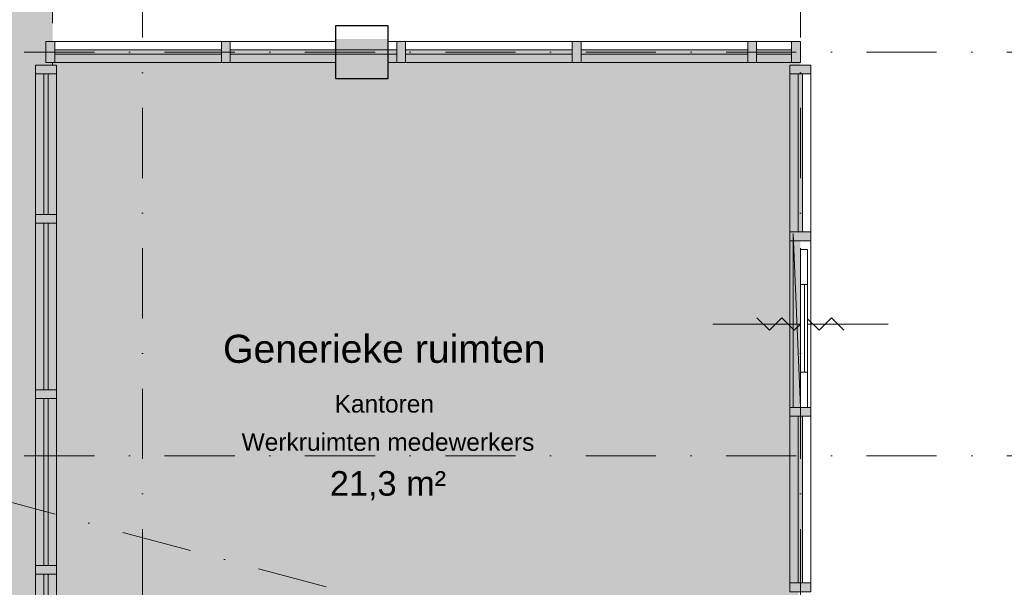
# Model space of a CAD drawing. Header units: millimetres. Extents: x 1557 to 319405, y -11609 to 73584.
# Tile 47 of 103: x 217437 to 223049, y 24037 to 27271. Entities that reach past the tile are written whole.
import ezdxf

# ---------------------------------------------------------------- set-up
doc = ezdxf.new("R2010")
doc.units = ezdxf.units.MM
doc.linetypes.add('Hidden_2_', pattern=[400, 200, -200])
doc.linetypes.add('RR_Level', pattern=[800, 400, -200, 0, -200])
for name, color, linetype, lineweight in [('A-AREA-____-IDEN', 2, 'Continuous', 13), ('A-AREA-____-OTLN', 32, 'Hidden_2_', 13), ('A-AREA-____-PATT', 32, 'Continuous', 9), ('A-DETL-GENF-OTLN', 92, 'Continuous', 13), ('A-DOOR-____-OTLN', 31, 'Continuous', 18), ('A-FLOR-HRAL-MCUT', 11, 'Continuous', 13), ('A-FLOR-HRAL-OTLN', 11, 'Continuous', 13), ('A-GLAZ-CURT-MCUT', 52, 'Continuous', 13), ('A-GLAZ-CURT-OTLN', 52, 'Continuous', 13), ('A-GLAZ-CWMG-MCUT', 51, 'Continuous', 13), ('A-GLAZ-CWMG-OTLN', 51, 'Continuous', 13), ('S-COLS-____-MCUT', 52, 'Continuous', 25), ('S-COLS-____-OTLN', 52, 'Continuous', 18), ('S-GRID-____-OTLN', 1, 'Continuous', 9)]:
    doc.layers.add(name, color=color, linetype=linetype, lineweight=lineweight)
doc.styles.add('Arial_1', font='arial.ttf', dxfattribs={"height": 100})
doc.styles.add('Arial_B', font='txt', dxfattribs={"height": 160})
doc.styles.add('Arial_B_1', font='txt', dxfattribs={"height": 100})
doc.styles.add('Arial_I', font='txt', dxfattribs={"height": 140})

# ---------------------------------------------------------------- blocks, each defined once
blk = doc.blocks.new('Railing - B0050 X D0010-6066875-plot_V0 Copy 1')
at = {"layer": 'A-FLOR-HRAL-MCUT'}
for p, q in [((-20, 7.5), (-25, 7.5)), ((-25, 7.5), (-25, -7.5)), ((-25, -7.5), (-20, -7.5))]:
    blk.add_line(p, q, dxfattribs=at)
blk = doc.blocks.new('Railing - B0050 X D0010-5507691-plot_V0 Copy 1')
at = {"layer": 'A-FLOR-HRAL-MCUT'}
for p, q in [((-20, 7.5), (-25, 7.5)), ((-25, 7.5), (-25, -7.5)), ((-25, -7.5), (-20, -7.5))]:
    blk.add_line(p, q, dxfattribs=at)
blk = doc.blocks.new('Railing - B0050 X D0010-V1-plot_V0 Copy 1')
at = {"layer": 'A-FLOR-HRAL-MCUT'}
for p, q in [((-20, 7.5), (-25, 7.5)), ((-25, 7.5), (-25, -7.5)), ((-25, -7.5), (-20, -7.5))]:
    blk.add_line(p, q, dxfattribs=at)
blk = doc.blocks.new('Railing - Railing-6067291-plot_V0 Copy 1')
at = {"layer": 'A-FLOR-HRAL-OTLN'}
for p, q in [((50086.1, 27612.2), (51412, 27612.2)), ((50086.1, 27176.8), (50086.1, 27612.2)), ((51435.4, 27562.2), (51412, 27612.2)), ((51435.4, 27562.2), (51412, 27612.2)), ((50136.1, 27562.2), (51435.4, 27562.2)), ((50136.1, 27176.8), (50136.1, 27562.2)), ((50196.1, 27502.2), (51463.3, 27502.2)), ((50196.1, 27176.8), (50196.1, 27502.2)), ((51486.6, 27452.2), (51463.3, 27502.2)), ((51486.6, 27452.2), (51463.3, 27502.2)), ((51486.6, 27452.2), (51463.3, 27502.2)), ((50246.1, 27452.2), (51486.6, 27452.2)), ((50246.1, 27176.8), (50246.1, 27452.2)), ((50086.1, 25626.8), (50086.1, 27176.8)), ((50136.1, 25626.8), (50136.1, 27176.8)), ((50196.1, 25626.8), (50196.1, 27176.8)), ((50246.1, 25626.8), (50246.1, 27176.8)), ((50136.1, 25626.8), (50086.1, 25626.8)), ((50246.1, 25626.8), (50196.1, 25626.8))]:
    blk.add_line(p, q, dxfattribs=at)
for name, p, rotation in [('Railing - B0050 X D0010-6066875-plot_V0 Copy 1', (50316.1, 27472.2), 89.9999999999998), ('Railing - B0050 X D0010-6066875-plot_V0 Copy 1', (50416.1, 27472.2), 89.9999999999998), ('Railing - B0050 X D0010-6066875-plot_V0 Copy 1', (50516.1, 27472.2), 89.9999999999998), ('Railing - B0050 X D0010-V1-plot_V0 Copy 1', (50616.1, 27472.2), 89.9999999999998), ('Railing - B0050 X D0010-V1-plot_V0 Copy 1', (50716.1, 27472.2), 89.9999999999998), ('Railing - B0050 X D0010-5507691-plot_V0 Copy 1', (50226.1, 27362.2), 180), ('Railing - B0050 X D0010-5507691-plot_V0 Copy 1', (50226.1, 27262.2), 180), ('Railing - B0050 X D0010-6066875-plot_V0 Copy 1', (50226.1, 27162.2), 180), ('Railing - B0050 X D0010-6066875-plot_V0 Copy 1', (50226.1, 27062.2), 180), ('Railing - B0050 X D0010-6066875-plot_V0 Copy 1', (50226.1, 26962.2), 180), ('Railing - B0050 X D0010-6066875-plot_V0 Copy 1', (50226.1, 26862.2), 180), ('Railing - B0050 X D0010-6066875-plot_V0 Copy 1', (50226.1, 26762.2), 180), ('Railing - B0050 X D0010-6066875-plot_V0 Copy 1', (50226.1, 26662.2), 180), ('Railing - B0050 X D0010-6066875-plot_V0 Copy 1', (50226.1, 26562.2), 180), ('Railing - B0050 X D0010-6066875-plot_V0 Copy 1', (50226.1, 26462.2), 180), ('Railing - B0050 X D0010-6066875-plot_V0 Copy 1', (50226.1, 26362.2), 180)]:
    blk.add_blockref(name, p, dxfattribs=dict(rotation=rotation))
blk = doc.blocks.new('Railing - B0050 X D0010-V2-plot_V0 Copy 1')
at = {"layer": 'A-FLOR-HRAL-MCUT'}
for p, q in [((25, 7.5), (-25, 7.5)), ((-25, 7.5), (-25, -7.5)), ((25, -7.5), (25, 7.5)), ((-25, -7.5), (25, -7.5))]:
    blk.add_line(p, q, dxfattribs=at)
blk = doc.blocks.new('Railing - B0050 X D0010-V3-plot_V0 Copy 1')
at = {"layer": 'A-FLOR-HRAL-MCUT'}
for p, q in [((25, 7.5), (-25, 7.5)), ((-25, 7.5), (-25, -7.5)), ((25, -7.5), (25, 7.5)), ((-25, -7.5), (25, -7.5))]:
    blk.add_line(p, q, dxfattribs=at)
blk = doc.blocks.new('Railing - B0050 X D0010-V4-plot_V0 Copy 1')
at = {"layer": 'A-FLOR-HRAL-MCUT'}
for p, q in [((25, 7.5), (-25, 7.5)), ((-25, 7.5), (-25, -7.5)), ((25, -7.5), (25, 7.5)), ((-25, -7.5), (25, -7.5))]:
    blk.add_line(p, q, dxfattribs=at)
blk = doc.blocks.new('Railing - Railing-6067292-plot_V0 Copy 1')
at = {"layer": 'A-FLOR-HRAL-OTLN'}
for p, q in [((47476.9, 30221.4), (47529.4, 30221.4)), ((47476.9, 30221.4), (50195.3, 30221.4)), ((47476.9, 27486.8), (47476.9, 30221.4)), ((47544.4, 30221.4), (47629.4, 30221.4)), ((47644.4, 30221.4), (47729.4, 30221.4)), ((47744.4, 30221.4), (47829.4, 30221.4)), ((47844.4, 30221.4), (47929.4, 30221.4)), ((47944.4, 30221.4), (48029.4, 30221.4)), ((48044.4, 30221.4), (48129.4, 30221.4)), ((48144.4, 30221.4), (48229.4, 30221.4)), ((48244.4, 30221.4), (48329.4, 30221.4)), ((48344.4, 30221.4), (48429.4, 30221.4)), ((48444.4, 30221.4), (48529.4, 30221.4)), ((48544.4, 30221.4), (48629.4, 30221.4)), ((48644.4, 30221.4), (48729.4, 30221.4)), ((48744.4, 30221.4), (48829.4, 30221.4)), ((48844.4, 30221.4), (48929.4, 30221.4)), ((48944.4, 30221.4), (49029.4, 30221.4)), ((49044.4, 30221.4), (49129.4, 30221.4)), ((49144.4, 30221.4), (49229.4, 30221.4)), ((49244.4, 30221.4), (49329.4, 30221.4)), ((49344.4, 30221.4), (49429.4, 30221.4)), ((49444.4, 30221.4), (49529.4, 30221.4)), ((49544.4, 30221.4), (49629.4, 30221.4)), ((49644.4, 30221.4), (49729.4, 30221.4)), ((49744.4, 30221.4), (49829.4, 30221.4)), ((49844.4, 30221.4), (49929.4, 30221.4)), ((49944.4, 30221.4), (50029.4, 30221.4)), ((50044.4, 30221.4), (50129.4, 30221.4)), ((50144.4, 30221.4), (50195.3, 30221.4)), ((47526.9, 30171.4), (50211.5, 30171.4)), ((47526.9, 27486.8), (47526.9, 30171.4)), ((50211.5, 30171.4), (50218.7, 30171.4)), ((47586.9, 30111.4), (50211.5, 30111.4)), ((47586.9, 27486.8), (47586.9, 30111.4)), ((50211.5, 30111.4), (50246.6, 30111.4)), ((50270, 30061.4), (50246.6, 30111.4)), ((50270, 30061.4), (50246.6, 30111.4)), ((47636.9, 30061.4), (50211.5, 30061.4)), ((47636.9, 27486.8), (47636.9, 30061.4)), ((50211.5, 30061.4), (50270, 30061.4)), ((47476.9, 27176.8), (47476.9, 27486.8)), ((47526.9, 27176.8), (47526.9, 27486.8)), ((47586.9, 27176.8), (47586.9, 27486.8)), ((47636.9, 27176.8), (47636.9, 27486.8)), ((47476.9, 25626.8), (47476.9, 27176.8)), ((47526.9, 25626.8), (47526.9, 27176.8)), ((47586.9, 25626.8), (47586.9, 27176.8)), ((47636.9, 25626.8), (47636.9, 27176.8)), ((47526.9, 25626.8), (47476.9, 25626.8)), ((47636.9, 25626.8), (47586.9, 25626.8))]:
    blk.add_line(p, q, dxfattribs=at)
at = {"extrusion": (0, 0, -1), "zscale": -1}
for name, p, rotation in [('Railing - B0050 X D0010-V2-plot_V0 Copy 1', (-47536.9, 30201.4), 270), ('Railing - B0050 X D0010-V2-plot_V0 Copy 1', (-47636.9, 30201.4), 270), ('Railing - B0050 X D0010-V2-plot_V0 Copy 1', (-47736.9, 30201.4), 270), ('Railing - B0050 X D0010-V2-plot_V0 Copy 1', (-47836.9, 30201.4), 270), ('Railing - B0050 X D0010-V2-plot_V0 Copy 1', (-47936.9, 30201.4), 270), ('Railing - B0050 X D0010-V2-plot_V0 Copy 1', (-48036.9, 30201.4), 270), ('Railing - B0050 X D0010-V2-plot_V0 Copy 1', (-48136.9, 30201.4), 270), ('Railing - B0050 X D0010-V2-plot_V0 Copy 1', (-48236.9, 30201.4), 270), ('Railing - B0050 X D0010-V2-plot_V0 Copy 1', (-48336.9, 30201.4), 270), ('Railing - B0050 X D0010-V2-plot_V0 Copy 1', (-48436.9, 30201.4), 270), ('Railing - B0050 X D0010-V2-plot_V0 Copy 1', (-48536.9, 30201.4), 270), ('Railing - B0050 X D0010-V2-plot_V0 Copy 1', (-48636.9, 30201.4), 270), ('Railing - B0050 X D0010-V2-plot_V0 Copy 1', (-48736.9, 30201.4), 270), ('Railing - B0050 X D0010-V2-plot_V0 Copy 1', (-48836.9, 30201.4), 270), ('Railing - B0050 X D0010-V2-plot_V0 Copy 1', (-48936.9, 30201.4), 270), ('Railing - B0050 X D0010-V2-plot_V0 Copy 1', (-49036.9, 30201.4), 270), ('Railing - B0050 X D0010-V2-plot_V0 Copy 1', (-49136.9, 30201.4), 270), ('Railing - B0050 X D0010-V2-plot_V0 Copy 1', (-49236.9, 30201.4), 270), ('Railing - B0050 X D0010-V2-plot_V0 Copy 1', (-49336.9, 30201.4), 270), ('Railing - B0050 X D0010-V2-plot_V0 Copy 1', (-49436.9, 30201.4), 270), ('Railing - B0050 X D0010-V2-plot_V0 Copy 1', (-49536.9, 30201.4), 270), ('Railing - B0050 X D0010-V2-plot_V0 Copy 1', (-49636.9, 30201.4), 270), ('Railing - B0050 X D0010-V2-plot_V0 Copy 1', (-49736.9, 30201.4), 270), ('Railing - B0050 X D0010-V2-plot_V0 Copy 1', (-49836.9, 30201.4), 270), ('Railing - B0050 X D0010-V2-plot_V0 Copy 1', (-49936.9, 30201.4), 270), ('Railing - B0050 X D0010-V2-plot_V0 Copy 1', (-50036.9, 30201.4), 270), ('Railing - B0050 X D0010-V2-plot_V0 Copy 1', (-50136.9, 30201.4), 270), ('Railing - B0050 X D0010-V3-plot_V0 Copy 1', (-50236.9, 30201.4), 270.0000000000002), ('Railing - B0050 X D0010-V3-plot_V0 Copy 1', (-50336.9, 30201.4), 270.0000000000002), ('Railing - B0050 X D0010-V3-plot_V0 Copy 1', (-50436.9, 30201.4), 270.0000000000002), ('Railing - B0050 X D0010-V4-plot_V0 Copy 1', (-50536.9, 30201.4), 270.0000000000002), ('Railing - B0050 X D0010-V4-plot_V0 Copy 1', (-50636.9, 30201.4), 270.0000000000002), ('Railing - B0050 X D0010-V4-plot_V0 Copy 1', (-50736.9, 30201.4), 270.0000000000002), ('Railing - B0050 X D0010-5507691-plot_V0 Copy 1', (-47496.9, 30141.4), 180), ('Railing - B0050 X D0010-5507691-plot_V0 Copy 1', (-47496.9, 30041.4), 180), ('Railing - B0050 X D0010-5507691-plot_V0 Copy 1', (-47496.9, 29941.4), 180), ('Railing - B0050 X D0010-5507691-plot_V0 Copy 1', (-47496.9, 29841.4), 180), ('Railing - B0050 X D0010-5507691-plot_V0 Copy 1', (-47496.9, 29741.4), 180), ('Railing - B0050 X D0010-5507691-plot_V0 Copy 1', (-47496.9, 29641.4), 180), ('Railing - B0050 X D0010-5507691-plot_V0 Copy 1', (-47496.9, 29541.4), 180), ('Railing - B0050 X D0010-5507691-plot_V0 Copy 1', (-47496.9, 29441.4), 180), ('Railing - B0050 X D0010-5507691-plot_V0 Copy 1', (-47496.9, 29341.4), 180), ('Railing - B0050 X D0010-5507691-plot_V0 Copy 1', (-47496.9, 29241.4), 180), ('Railing - B0050 X D0010-5507691-plot_V0 Copy 1', (-47496.9, 29141.4), 180), ('Railing - B0050 X D0010-5507691-plot_V0 Copy 1', (-47496.9, 29041.4), 180), ('Railing - B0050 X D0010-5507691-plot_V0 Copy 1', (-47496.9, 28941.4), 180), ('Railing - B0050 X D0010-5507691-plot_V0 Copy 1', (-47496.9, 28841.4), 180), ('Railing - B0050 X D0010-5507691-plot_V0 Copy 1', (-47496.9, 28741.4), 180), ('Railing - B0050 X D0010-5507691-plot_V0 Copy 1', (-47496.9, 28641.4), 180), ('Railing - B0050 X D0010-5507691-plot_V0 Copy 1', (-47496.9, 28541.4), 180), ('Railing - B0050 X D0010-5507691-plot_V0 Copy 1', (-47496.9, 28441.4), 180), ('Railing - B0050 X D0010-5507691-plot_V0 Copy 1', (-47496.9, 28341.4), 180), ('Railing - B0050 X D0010-5507691-plot_V0 Copy 1', (-47496.9, 28241.4), 180), ('Railing - B0050 X D0010-5507691-plot_V0 Copy 1', (-47496.9, 28141.4), 180), ('Railing - B0050 X D0010-5507691-plot_V0 Copy 1', (-47496.9, 28041.4), 180), ('Railing - B0050 X D0010-5507691-plot_V0 Copy 1', (-47496.9, 27941.4), 180), ('Railing - B0050 X D0010-5507691-plot_V0 Copy 1', (-47496.9, 27841.4), 180), ('Railing - B0050 X D0010-5507691-plot_V0 Copy 1', (-47496.9, 27741.4), 180), ('Railing - B0050 X D0010-5507691-plot_V0 Copy 1', (-47496.9, 27641.4), 180), ('Railing - B0050 X D0010-5507691-plot_V0 Copy 1', (-47496.9, 27541.4), 180), ('Railing - B0050 X D0010-5507691-plot_V0 Copy 1', (-47496.9, 27441.4), 180), ('Railing - B0050 X D0010-5507691-plot_V0 Copy 1', (-47496.9, 27341.4), 180), ('Railing - B0050 X D0010-5507691-plot_V0 Copy 1', (-47496.9, 27241.4), 180), ('Railing - B0050 X D0010-6066875-plot_V0 Copy 1', (-47496.9, 27141.4), 180), ('Railing - B0050 X D0010-6066875-plot_V0 Copy 1', (-47496.9, 27041.4), 180), ('Railing - B0050 X D0010-6066875-plot_V0 Copy 1', (-47496.9, 26941.4), 180), ('Railing - B0050 X D0010-6066875-plot_V0 Copy 1', (-47496.9, 26841.4), 180), ('Railing - B0050 X D0010-6066875-plot_V0 Copy 1', (-47496.9, 26741.4), 180), ('Railing - B0050 X D0010-6066875-plot_V0 Copy 1', (-47496.9, 26641.4), 180), ('Railing - B0050 X D0010-6066875-plot_V0 Copy 1', (-47496.9, 26541.4), 180), ('Railing - B0050 X D0010-6066875-plot_V0 Copy 1', (-47496.9, 26441.4), 180), ('Railing - B0050 X D0010-6066875-plot_V0 Copy 1', (-47496.9, 26341.4), 180)]:
    blk.add_blockref(name, p, dxfattribs=dict(at, rotation=rotation))
blk = doc.blocks.new('NLRS_28_SC_LIB_kolom recht_generiek_ISR - kolom beton_ONTWERP-6193513-plot_V0 Copy 1')
at = {"layer": 'S-COLS-____-OTLN', "lineweight": 13}
blk.add_hatch(color=256, dxfattribs=at).paths.add_polyline_path([(150, -150), (150, 75), (-150, 75), (-150, -150), (75, -150)])
at = {"layer": 'S-COLS-____-MCUT'}
for p, q in [((150, 150), (-150, 150)), ((-150, 150), (-150, -150)), ((150, -150), (150, 150)), ((-150, -150), (150, -150))]:
    blk.add_line(p, q, dxfattribs=at)
blk = doc.blocks.new('NLRS_21_CWP_UN_system_panel_GEN - oz_glas-6166811-plot_V0 Copy 1')
at = {"layer": 'A-GLAZ-CURT-OTLN'}
blk.add_hatch(color=127, dxfattribs=at).paths.add_polyline_path([(450, 0), (450, 12.5), (-450, 12.5), (-450, -12.5), (450, -12.5)])
at = {"layer": 'A-GLAZ-CURT-MCUT'}
for p, q in [((450, 12.5), (-450, 12.5)), ((-450, 12.5), (-450, -12.5)), ((450, -12.5), (450, 12.5)), ((-450, -12.5), (450, -12.5))]:
    blk.add_line(p, q, dxfattribs=at)
blk = doc.blocks.new('NLRS_21_CWM_UN_rechthoek_GEN - 67x114-V137-plot_V0 Copy 1')
at = {"layer": 'A-GLAZ-CWMG-OTLN'}
for p, q in [((54731.5, 26061.8), (54731.5, 26961.8)), ((54851.5, 26061.8), (54851.5, 26961.8))]:
    blk.add_line(p, q, dxfattribs=at)
blk = doc.blocks.new('NLRS_21_CWM_UN_rechthoek_GEN - 67x114-6166732-plot_V0 Copy 1')
at = {"layer": 'A-GLAZ-CWMG-OTLN'}
blk.add_hatch(color=127, dxfattribs=at).paths.add_polyline_path([(-50, 60), (-50, -60), (0, -60), (0, 60)])
at = {"layer": 'A-GLAZ-CWMG-MCUT'}
for p, q in [((0, 60), (-50, 60)), ((-50, 60), (-50, -60)), ((0, -60), (0, 60)), ((-50, -60), (0, -60))]:
    blk.add_line(p, q, dxfattribs=at)
blk = doc.blocks.new('NLRS_21_CWP_UN_deur_GEN - 900x2315-6441989-plot_V0 Copy 1')
at = {"layer": 'A-DETL-GENF-OTLN'}
for p, q in [((0, 350), (0, 0)), ((35.4, 247.5), (-35.4, 176.8)), ((35.4, 106.1), (-35.4, 176.8)), ((35.4, 106.1), (-35.4, 35.4)), ((0, 0), (-35.4, 35.4)), ((30.7, -40), (-35.4, -106.1)), ((0, -40), (0, -350)), ((35.4, -176.8), (-35.4, -106.1)), ((35.4, -176.8), (-35.4, -247.5))]:
    blk.add_line(p, q, dxfattribs=at)
at = {"layer": 'A-DOOR-____-OTLN'}
for q in [(-475, 0), (-474.1, 40.8)]:
    blk.add_line((515.8, 40.8), q, dxfattribs=at)
blk.add_arc((475, 0), 950, 177.538, 180, dxfattribs=at)
at = {"layer": 'A-GLAZ-CURT-OTLN'}
for p, q in [((0, 500), (0, 0)), ((0, -40), (0, -500))]:
    blk.add_line(p, q, dxfattribs=at)
blk = doc.blocks.new('NLRS_21_CWP_UN_system_panel_GEN - oz_glas-6166722-plot_V0 Copy 1')
at = {"layer": 'A-GLAZ-CURT-OTLN'}
blk.add_hatch(color=127, dxfattribs=at).paths.add_polyline_path([(-450, -12.5), (475, -12.5), (475, 12.5), (-475, 12.5), (-475, -12.5)])
at = {"layer": 'A-GLAZ-CURT-MCUT'}
for p, q in [((475, 12.5), (-475, 12.5)), ((-475, 12.5), (-475, -12.5)), ((475, -12.5), (475, 12.5)), ((-475, -12.5), (475, -12.5))]:
    blk.add_line(p, q, dxfattribs=at)
blk = doc.blocks.new('NLRS_21_CWM_UN_rechthoek_GEN - 67x114-V12-plot_V0 Copy 1')
at = {"layer": 'A-GLAZ-CWMG-OTLN'}
for p, q in [((43866.5, 2571.8), (42916.5, 2571.8)), ((43866.5, 2451.8), (42916.5, 2451.8))]:
    blk.add_line(p, q, dxfattribs=at)
blk = doc.blocks.new('NLRS_21_CWM_UN_rechthoek_GEN - 67x114-V10-plot_V0 Copy 1')
at = {"layer": 'A-GLAZ-CWMG-OTLN'}
blk.add_hatch(color=127, dxfattribs=at).paths.add_polyline_path([(25, 60), (25, -60), (-25, -60), (-25, 60), (0, 60)])
at = {"layer": 'A-GLAZ-CWMG-MCUT'}
for p, q in [((-25, 60), (25, 60)), ((-25, -60), (-25, 60)), ((25, 60), (25, -60)), ((25, -60), (-25, -60))]:
    blk.add_line(p, q, dxfattribs=at)
blk = doc.blocks.new('NLRS_21_CWM_UN_rechthoek_GEN - 67x114-V138-plot_V0 Copy 1')
at = {"layer": 'A-GLAZ-CWMG-OTLN'}
blk.add_hatch(color=127, dxfattribs=at).paths.add_polyline_path([(25, 50), (25, -60), (-25, -60), (-25, 60), (25, 60)])
at = {"layer": 'A-GLAZ-CWMG-MCUT'}
for p, q in [((-25, 60), (25, 60)), ((-25, 0), (-25, 60)), ((25, 60), (25, -60)), ((-25, -60), (-25, -40)), ((25, -60), (-25, -60))]:
    blk.add_line(p, q, dxfattribs=at)
blk = doc.blocks.new('NLRS_21_CWM_UN_rechthoek_GEN - 67x114-6166731-plot_V0 Copy 1')
at = {"layer": 'A-GLAZ-CWMG-OTLN'}
blk.add_hatch(color=127, dxfattribs=at).paths.add_polyline_path([(0, 60), (0, -60), (-50, -60), (-50, 60)])
at = {"layer": 'A-GLAZ-CWMG-MCUT'}
for p, q in [((-50, 60), (0, 60)), ((-50, -60), (-50, 60)), ((0, 60), (0, -60)), ((0, -60), (-50, -60))]:
    blk.add_line(p, q, dxfattribs=at)
blk = doc.blocks.new('NLRS_21_CWP_UN_system_panel_GEN - oz_glas-6314954-plot_V0 Copy 1')
at = {"layer": 'A-GLAZ-CURT-OTLN'}
blk.add_hatch(color=127, dxfattribs=at).paths.add_polyline_path([(-400, 12.5), (-400, -12.5), (400, -12.5), (400, 12.5), (-315, 12.5)])
at = {"layer": 'A-GLAZ-CURT-MCUT'}
for p, q in [((400, 12.5), (-400, 12.5)), ((-400, 12.5), (-400, -12.5)), ((400, -12.5), (400, 12.5)), ((-400, -12.5), (400, -12.5))]:
    blk.add_line(p, q, dxfattribs=at)
blk = doc.blocks.new('NLRS_21_CWM_UN_rechthoek_GEN - 67x114-5968266-plot_V0 Copy 1')
at = {"layer": 'A-GLAZ-CWMG-OTLN'}
for p, q in [((41866.5, 2571.8), (40916.5, 2571.8)), ((41866.5, 2451.8), (40916.5, 2451.8))]:
    blk.add_line(p, q, dxfattribs=at)
blk = doc.blocks.new('NLRS_21_CWM_UN_rechthoek_GEN - 67x114-6314953-plot_V0 Copy 1')
at = {"layer": 'A-GLAZ-CWMG-OTLN'}
for p, q in [((50431.5, 26961.8), (50431.5, 26161.8)), ((50551.5, 26961.8), (50551.5, 26161.8))]:
    blk.add_line(p, q, dxfattribs=at)
blk = doc.blocks.new('NLRS_21_CWM_UN_rechthoek_GEN - 67x114-V123-plot_V0 Copy 1')
at = {"layer": 'A-GLAZ-CWMG-OTLN'}
for p, q in [((105057.9, 32500), (105057.9, 33450)), ((105177.9, 32500), (105177.9, 33450))]:
    blk.add_line(p, q, dxfattribs=at)
blk = doc.blocks.new('NLRS_21_CWP_UN_system_panel_GEN - oz_glas-6314990-plot_V0 Copy 1')
at = {"layer": 'A-GLAZ-CURT-OTLN'}
blk.add_hatch(color=127, dxfattribs=at).paths.add_polyline_path([(100, -12.5), (100, 12.5), (-100, 12.5), (-100, -12.5), (90, -12.5)])
at = {"layer": 'A-GLAZ-CURT-MCUT'}
for p, q in [((100, 12.5), (-100, 12.5)), ((-100, 12.5), (-100, -12.5)), ((100, -12.5), (100, 12.5)), ((-100, -12.5), (100, -12.5))]:
    blk.add_line(p, q, dxfattribs=at)
blk = doc.blocks.new('NLRS_21_CWM_UN_rechthoek_GEN - 67x114-V139-plot_V0 Copy 1')
at = {"layer": 'A-GLAZ-CWMG-OTLN'}
for p, q in [((52141.5, 27146.8), (51541.5, 27146.8)), ((52491.5, 27146.8), (52441.5, 27146.8)), ((52141.5, 27026.8), (51541.5, 27026.8)), ((52491.5, 27026.8), (52441.5, 27026.8))]:
    blk.add_line(p, q, dxfattribs=at)
blk = doc.blocks.new('NLRS_21_CWM_UN_rechthoek_GEN - 67x114-6314989-plot_V0 Copy 1')
at = {"layer": 'A-GLAZ-CWMG-OTLN'}
for p, q in [((54741.5, 27146.8), (54541.5, 27146.8)), ((54741.5, 27026.8), (54541.5, 27026.8))]:
    blk.add_line(p, q, dxfattribs=at)
blk = doc.blocks.new('NLRS_21_DO_UN_curtain_panel_deur_aanzicht_SH_GEN - deur_aanzicht-6231302-plot_V0 Copy 1')
at = {"layer": 'A-DOOR-____-OTLN', "lineweight": 9}
for p, q in [((54791.5, 25061.8), (54791.5, 25961.8)), ((54791.5, 25961.8), (54831.5, 25961.8)), ((54831.5, 25961.8), (54831.5, 25061.8)), ((54791.5, 25061.8), (54831.5, 25061.8))]:
    blk.add_line(p, q, dxfattribs=at)
at = {"layer": 'A-DOOR-____-OTLN'}
for p, q in [((54791.5, 25761.8), (54831.5, 25761.8)), ((54814.5, 25761.8), (54814.5, 25261.8)), ((54791.5, 25261.8), (54831.5, 25261.8))]:
    blk.add_line(p, q, dxfattribs=at)

msp = doc.modelspace()

# ---------------------------------------------------------------- hatches: boundary and pattern name
at = {"layer": 'A-AREA-____-PATT', "transparency": 33554509}
h = msp.add_hatch(color=10, dxfattribs=at)
h.paths.add_polyline_path([(234777.5119, 16386.7966), (235811.5119, 16386.7966), (235811.5119, 16446.7966), (235861.5119, 16446.7966), (235861.5119, 16399.2966), (236761.5119, 16399.2966), (236761.5119, 16446.7966), (236811.5119, 16446.7966), (236811.5119, 17286.7966), (236736.5119, 17286.7966), (236736.5119, 17586.7966), (237036.5119, 17586.7966), (237036.5135, 17286.7966), (237086.5119, 17286.7966), (237086.5119, 17299.2966), (237511.5135, 17299.2966), (237511.5135, 17346.7966), (237561.5135, 17346.7966), (237561.5135, 17299.2966), (238377.5135, 17299.2966), (238377.5135, 17346.7966), (238427.5135, 17346.7966), (238427.5135, 17286.7966), (239461.5135, 17286.7966), (239461.5135, 17346.7966), (239561.5135, 17346.7966), (239561.5135, 17299.2966), (240511.5135, 17299.2966), (240511.5135, 17346.7966), (240561.5135, 17346.7966), (240561.5135, 17361.7966), (240711.5135, 17361.7966), (240711.5135, 17346.7966), (240761.5135, 17346.7966), (240761.5135, 17299.2966), (241184.1685, 17299.2966), (241184.1685, 17346.7966), (241234.1685, 17346.7966), (241234.1685, 17299.2966), (242184.1685, 17299.2966), (242184.1685, 17346.7966), (242234.1685, 17346.7966), (242234.1685, 17299.2966), (243184.1685, 17299.2966), (243184.1685, 17346.7966), (243234.1685, 17346.7966), (243234.1685, 17299.2966), (244184.1685, 17299.2966), (244184.1685, 17346.7966), (244234.1685, 17346.7966), (244234.1685, 17586.7966), (244461.5119, 17586.7966), (244461.5119, 22036.7966), (244261.5119, 22036.7966), (244261.5119, 22111.7966), (243227.5119, 22111.7966), (243227.5119, 22036.7966), (240836.5135, 22036.7966), (240836.5135, 22111.7966), (239802.5135, 22111.7966), (239802.5135, 22036.7966), (237786.5135, 22036.7966), (237786.5135, 23275.9283), (235195.5135, 23275.9283), (235195.5135, 23350.9283), (234161.5135, 23350.9283), (234161.5135, 23275.9283), (233646.5135, 23275.9283), (233646.5135, 23350.9283), (232612.5135, 23350.9283), (232612.5135, 23275.9283), (231029.5135, 23275.9283), (231029.5135, 23350.9283), (229995.5135, 23350.9283), (229995.5135, 23275.9283), (229461.5119, 23275.9283), (229461.5119, 22111.7966), (229311.5119, 22111.7966), (229311.5119, 22051.7966), (229261.5119, 22051.7966), (229261.5119, 22099.2966), (228681.7119, 22099.2966), (228681.7119, 22051.7966), (228631.7119, 22051.7966), (228631.7119, 22099.2966), (227681.7119, 22099.2966), (227681.7119, 22051.7966), (227631.7119, 22051.7966), (227631.7119, 22099.2966), (226681.7119, 22099.2966), (226681.7119, 22051.7966), (226631.7119, 22051.7966), (226631.7119, 22099.2966), (225681.7119, 22099.2966), (225681.7119, 22051.7966), (225631.7119, 22051.7966), (225631.7119, 22099.2966), (224681.7119, 22099.2966), (224681.7119, 22051.7966), (224631.7119, 22051.7966), (224631.7119, 22111.7966), (224571.7119, 22111.9058), (224571.7119, 22116.7966), (221886.5119, 22116.7966), (221886.5119, 22051.7966), (221836.5119, 22051.7966), (221836.5119, 22099.2966), (220886.5119, 22099.2966), (220886.5119, 22051.7966), (220836.5119, 22051.7966), (220836.5119, 22099.2966), (219886.5119, 22099.2966), (219886.5119, 22051.7966), (219836.5119, 22051.7966), (219836.5119, 22099.2966), (218886.5119, 22099.2966), (218886.5119, 22051.7966), (218836.5119, 22051.7966), (218836.5119, 22099.2966), (217886.5119, 22099.2966), (217886.5119, 22051.7966), (217836.5119, 22051.7966), (217836.5119, 22099.2966), (217711.5119, 22099.2966), (217711.5119, 22051.7966), (217661.5119, 22051.7966), (217661.5119, 22111.7966), (217526.5119, 22111.7966), (217526.5119, 22161.7966), (217574.0119, 22161.7966), (217574.0119, 23111.7966), (217526.5119, 23111.7966), (217526.5119, 23161.7966), (217574.0119, 23161.7966), (217574.0119, 24111.7966), (217526.5119, 24111.7966), (217526.5119, 24161.7966), (217574.0119, 24161.7966), (217574.0119, 25111.7966), (217526.5119, 25111.7966), (217526.5119, 25161.7966), (217574.0119, 25161.7966), (217574.0119, 26111.7966), (217526.5119, 26111.7966), (217526.5119, 26161.7966), (217574.0119, 26161.7966), (217574.0119, 26961.7966), (217526.5119, 26961.7966), (217526.5119, 27011.7966), (217586.5119, 27011.7966), (217587.2455, 27146.7966), (217624.4119, 27146.7966), (217624.4119, 30186.7966), (214546.2095, 30186.7966), (214546.2095, 30145.0836), (214570.2236, 30055.4615), (214280.4459, 29977.8158), (214202.8002, 30267.5936), (214386.5119, 30316.819), (214384.5408, 33052.2785), (214236.5119, 33052.2075), (214236.5119, 32992.2785), (214186.5119, 32992.2785), (214186.5119, 33039.7785), (213836.5119, 33039.7785), (213836.5119, 32992.2785), (213786.5119, 32992.2785), (213786.5119, 33039.7785), (212836.5119, 33039.7785), (212836.5119, 32992.2785), (212786.5119, 32992.2785), (212786.5119, 33039.7785), (211836.5119, 33039.7785), (211836.5119, 32992.2785), (211786.5119, 32992.2785), (211786.5119, 33039.7785), (210836.5119, 33039.7785), (210836.5119, 32992.2785), (210786.5119, 32992.2785), (210786.5119, 33039.7785), (209836.5119, 33039.7785), (209836.5119, 32992.2785), (209786.5119, 32992.2785), (209786.5119, 33039.7785), (208836.5119, 33039.7785), (208836.5119, 32992.2785), (208786.5119, 32992.2785), (208786.5119, 32977.2785), (208289.5088, 32977.2785), (208289.5088, 33052.2785), (207255.5088, 33052.2785), (207255.5088, 32977.2785), (206491.0119, 32977.2785), (206491.0119, 33052.2785), (205457.0119, 33052.2785), (205457.0119, 32977.2785), (205136.5119, 32977.2785), (205136.5119, 32729.2785), (205061.5119, 32729.2785), (205061.5119, 31025.2785), (205136.5119, 31025.2785), (205136.5119, 30777.2785), (205593.2954, 30777.2785), (205593.2954, 30702.2785), (206627.2954, 30702.2785), (206627.2954, 30777.2785), (206961.5119, 30777.2785), (206961.5119, 27311.7966), (208786.5119, 27311.7966), (208786.5119, 22036.7966), (208483.5058, 22036.7966), (208483.5058, 22111.7966), (207449.5058, 22111.7966), (207449.5058, 22036.7966), (205067.4495, 22036.7966), (205067.4495, 21986.7966), (205019.9495, 21986.7966), (205019.9495, 21453.7966), (205067.4495, 21453.7966), (205067.4495, 21403.7966), (205019.9495, 21403.7966), (205019.9495, 20886.7966), (205067.4495, 20886.7966), (205067.4495, 20836.7966), (205007.4495, 20836.7966), (205007.4495, 18732.7966), (205067.4495, 18732.7966), (205067.4495, 18682.7966), (205019.9495, 18682.7966), (205019.9495, 18453.7966), (205067.4495, 18453.7966), (205067.4495, 18403.7966), (205019.9495, 18403.7966), (205019.9495, 17453.7966), (205067.4495, 17453.7966), (205067.4495, 17403.7966), (205082.4495, 17403.7966), (205082.4495, 17346.7966), (205132.4495, 17346.7966), (205132.4495, 17299.2966), (205686.5119, 17299.2966), (205686.5119, 17346.7966), (205736.5119, 17346.7966), (205736.5119, 17299.2966), (206686.5119, 17299.2966), (206686.5119, 17346.7966), (206736.5119, 17346.7966), (206736.5119, 17586.7966), (207036.5119, 17586.7966), (207036.5119, 17346.7966), (207086.5119, 17346.7966), (207086.5119, 17286.7966), (209061.5119, 17286.7966), (209061.5119, 17346.7966), (209111.5119, 17346.7966), (209111.5119, 17299.2966), (210061.5135, 17299.2966), (210061.5135, 17286.7966), (210111.5119, 17286.7966), (210111.5119, 17299.2966), (210561.5135, 17299.2966), (210561.5135, 18363.4939), (210636.5135, 18363.4939), (210636.5135, 19565.1556), (221961.5119, 19565.1556), (221961.5119, 18886.7966), (224461.5119, 18886.7966), (224461.5119, 18871.7966), (224511.5119, 18871.7966), (224511.5119, 18824.2966), (225411.5119, 18824.2966), (225411.5119, 18871.7966), (225461.5119, 18871.7966), (225461.5119, 18824.2966), (226411.5119, 18824.2966), (226411.5119, 18871.7966), (226461.5119, 18871.7966), (226461.5119, 18824.2966), (227411.5119, 18824.2966), (227411.5119, 18871.7966), (227461.5119, 18871.7966), (227461.5119, 18824.2966), (228411.5119, 18824.2966), (228411.5119, 18871.7966), (228461.5119, 18871.7966), (228461.5119, 18824.2966), (229411.5119, 18824.2966), (229411.5119, 18871.7966), (229461.5119, 18871.7966), (229461.5119, 18824.2966), (230311.5119, 18824.2966), (230311.5119, 18871.7966), (230361.5119, 18871.7966), (230361.5119, 18811.7966), (231411.5119, 18811.7966), (231411.5119, 18871.7966), (231461.5119, 18871.7966), (231461.5119, 18824.2966), (232411.5119, 18824.2966), (232411.5119, 18871.7966), (232461.5119, 18871.7966), (232461.5119, 18824.2966), (233411.5119, 18824.2966), (233411.5119, 18871.7966), (233461.5119, 18871.7966), (233461.5119, 18824.2966), (233982.9211, 18824.2966), (233982.9211, 18871.7966), (234032.9211, 18871.7966), (234032.9211, 18886.7966), (234208.3087, 18886.7966), (233554.5126, 16446.7966), (233588.4357, 16446.7966), (233588.4357, 16399.2966), (233811.5119, 16399.2966), (233811.5119, 16446.7966), (233861.5119, 16446.7966), (233861.5119, 16399.2966), (234727.5119, 16399.2966), (234727.5119, 16446.7966), (234777.5119, 16446.7966), (234777.5119, 16436.7966)])
h.paths.add_polyline_path([(214236.5119, 26936.7966), (214236.5119, 27236.7966), (214536.5119, 27236.7966), (214536.5119, 26936.7966)])
msp.add_hatch(color=10, dxfattribs=at).paths.add_polyline_path([(217661.5119, 22111.7966), (217661.5119, 22171.7966), (217711.5119, 22171.7966), (217711.5119, 22124.2966), (217836.5119, 22124.2966), (217836.5119, 22171.7966), (217886.5119, 22171.7966), (217886.5119, 22124.2966), (218836.5119, 22124.2966), (218836.5119, 22171.7966), (218886.5119, 22171.7966), (218886.5119, 22124.2966), (219836.5119, 22124.2966), (219836.5119, 22171.7966), (219886.5119, 22171.7966), (219886.5119, 22124.2966), (220836.5119, 22124.2966), (220836.5119, 22171.7966), (220886.5119, 22171.7966), (220886.5119, 22124.2966), (221836.5119, 22124.2966), (221836.5119, 22171.7966), (221886.5119, 22171.7966), (221886.5119, 22186.7966), (221826.5119, 22186.7966), (221828.0057, 22236.7966), (221874.0119, 22236.7966), (221874.0119, 23011.7966), (221826.5119, 23011.7966), (221826.5119, 23061.7966), (221874.0119, 23061.7966), (221874.0119, 24011.7966), (221826.5119, 24011.7966), (221826.5119, 24061.7966), (221874.0119, 24061.7966), (221874.0119, 25011.7966), (221826.5119, 25011.7966), (221826.5119, 25061.7966), (221886.5119, 25061.7966), (221886.5119, 26011.7966), (221826.5119, 26011.7966), (221826.5119, 26061.7966), (221874.0119, 26061.7966), (221874.0119, 26961.7966), (221826.5119, 26961.7966), (221826.5119, 27011.7966), (221886.5119, 27011.7966), (221886.5119, 27026.7966), (221836.5119, 27026.7966), (221836.5119, 27074.2966), (221636.5119, 27074.2966), (221636.5119, 27026.7966), (221586.5119, 27026.7966), (221586.5119, 27074.2966), (220636.5119, 27074.2966), (220636.5119, 27026.7966), (220586.5119, 27026.7966), (220586.5119, 27074.2966), (219636.5119, 27074.2966), (219636.5119, 27026.7966), (219586.5119, 27026.7966), (219586.5119, 27074.2966), (219536.5119, 27074.2966), (219536.5119, 26936.7966), (219236.5119, 26936.7966), (219236.5119, 27074.2966), (218636.5119, 27074.2966), (218636.5119, 27026.7966), (218586.5119, 27026.7966), (218586.5119, 27074.2966), (217636.5119, 27074.2966), (217636.5119, 27026.7966), (217586.5119, 27026.7966), (217586.5119, 27011.7966), (217646.5119, 27011.7966), (217646.5119, 26961.7966), (217599.0119, 26961.7966), (217599.0119, 26161.7966), (217646.5119, 26161.7966), (217646.5119, 26111.7966), (217599.0119, 26111.7966), (217599.0119, 25161.7966), (217646.5119, 25161.7966), (217646.5119, 25111.7966), (217599.0119, 25111.7966), (217599.0119, 24161.7966), (217646.5119, 24161.7966), (217646.5119, 24111.7966), (217599.0119, 24111.7966), (217599.0119, 23161.7966), (217646.5119, 23161.7966), (217646.5119, 23111.7966), (217599.0119, 23111.7966), (217599.0119, 22161.7966), (217646.5119, 22161.7966), (217646.5119, 22111.7966)])

# ---------------------------------------------------------------- linework, layer by layer
at = {"layer": 'A-AREA-____-OTLN', "color": 9}
for p, q in [((217624.4119, 27452.1966), (217624.4119, 27146.7966)), ((217624.4119, 27026.7966), (217624.4119, 27011.7966))]:
    msp.add_line(p, q, dxfattribs=at)
at = {"layer": 'S-GRID-____-OTLN', "linetype": 'RR_Level'}
for p, q in [((218136.5119, 70774.2271), (218136.5119, -6763.3674)), ((221886.5119, 70774.2271), (221886.5119, -6763.3674)), ((313469.8625, -1224.6594), (167885.5019, 37784.5525)), ((239465.181, 27086.7966), (167060.7094, 27086.7966)), ((239465.181, 24786.7966), (167060.7094, 24786.7966))]:
    msp.add_line(p, q, dxfattribs=at)

# ---------------------------------------------------------------- block references
at = {"layer": 'A-DOOR-____-OTLN'}
msp.add_blockref('NLRS_21_DO_UN_curtain_panel_deur_aanzicht_SH_GEN - deur_aanzicht-6231302-plot_V0 Copy 1', (167095.0285, 0), dxfattribs=at)
at = {"layer": 'A-FLOR-HRAL-OTLN'}
for name in ['Railing - Railing-6067292-plot_V0 Copy 1', 'Railing - Railing-6067291-plot_V0 Copy 1']:
    msp.add_blockref(name, (167095.0285, 0), dxfattribs=at)
at = {"layer": 'A-GLAZ-CURT-OTLN'}
for name, p in [('NLRS_21_CWP_UN_system_panel_GEN - oz_glas-6166722-plot_V0 Copy 1', (218111.5119, 27086.7966)), ('NLRS_21_CWP_UN_system_panel_GEN - oz_glas-6166722-plot_V0 Copy 1', (219111.5119, 27086.7966)), ('NLRS_21_CWP_UN_system_panel_GEN - oz_glas-6166722-plot_V0 Copy 1', (220111.5119, 27086.7966)), ('NLRS_21_CWP_UN_system_panel_GEN - oz_glas-6166722-plot_V0 Copy 1', (221111.5119, 27086.7966)), ('NLRS_21_CWP_UN_system_panel_GEN - oz_glas-6314990-plot_V0 Copy 1', (221736.5119, 27086.7966))]:
    msp.add_blockref(name, p, dxfattribs=at)
for name, p, rotation in [('NLRS_21_CWP_UN_system_panel_GEN - oz_glas-6314954-plot_V0 Copy 1', (217586.5119, 26561.7966), 89.9999999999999), ('NLRS_21_CWP_UN_system_panel_GEN - oz_glas-6166811-plot_V0 Copy 1', (221886.5119, 26511.7966), 269.9999999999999), ('NLRS_21_CWP_UN_system_panel_GEN - oz_glas-6166722-plot_V0 Copy 1', (217586.5119, 25636.7966), 89.9999999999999), ('NLRS_21_CWP_UN_deur_GEN - 900x2315-6441989-plot_V0 Copy 1', (221886.5119, 25536.7966), 89.9999999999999), ('NLRS_21_CWP_UN_system_panel_GEN - oz_glas-6166722-plot_V0 Copy 1', (217586.5119, 24636.7966), 89.9999999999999), ('NLRS_21_CWP_UN_system_panel_GEN - oz_glas-6166722-plot_V0 Copy 1', (221886.5119, 24536.7966), 269.9999999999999), ('NLRS_21_CWP_UN_system_panel_GEN - oz_glas-6166722-plot_V0 Copy 1', (217586.5119, 23636.7966), 89.9999999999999)]:
    msp.add_blockref(name, p, dxfattribs=dict(at, rotation=rotation))
at = {"layer": 'A-GLAZ-CWMG-OTLN'}
for name, p, rotation in [('NLRS_21_CWM_UN_rechthoek_GEN - 67x114-6166732-plot_V0 Copy 1', (217586.5119, 27086.7966), 180), ('NLRS_21_CWM_UN_rechthoek_GEN - 67x114-V123-plot_V0 Copy 1', (251086.5119, -78031.08), 90.00000000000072), ('NLRS_21_CWM_UN_rechthoek_GEN - 67x114-6166732-plot_V0 Copy 1', (221886.5119, 27011.7966), 89.9999999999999), ('NLRS_21_CWM_UN_rechthoek_GEN - 67x114-5968266-plot_V0 Copy 1', (220098.3085, -15754.6869), 90.0000000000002), ('NLRS_21_CWM_UN_rechthoek_GEN - 67x114-V12-plot_V0 Copy 1', (219374.7153, 68928.28), 270.0000000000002), ('NLRS_21_CWM_UN_rechthoek_GEN - 67x114-5968266-plot_V0 Copy 1', (220098.3085, -16754.6869), 89.9999999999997), ('NLRS_21_CWM_UN_rechthoek_GEN - 67x114-V12-plot_V0 Copy 1', (219374.7153, 67928.28), 269.9999999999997), ('NLRS_21_CWM_UN_rechthoek_GEN - 67x114-5968266-plot_V0 Copy 1', (220098.3085, -17754.6869), 90.0000000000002)]:
    msp.add_blockref(name, p, dxfattribs=dict(at, rotation=rotation))
at = {"layer": 'A-GLAZ-CWMG-OTLN', "extrusion": (0, 0, -1)}
for name, p, rotation in [('NLRS_21_CWM_UN_rechthoek_GEN - 67x114-V10-plot_V0 Copy 1', (-218611.5119, 27086.7966), 180), ('NLRS_21_CWM_UN_rechthoek_GEN - 67x114-V10-plot_V0 Copy 1', (-219611.5119, 27086.7966), 180), ('NLRS_21_CWM_UN_rechthoek_GEN - 67x114-V10-plot_V0 Copy 1', (-220611.5119, 27086.7966), 180), ('NLRS_21_CWM_UN_rechthoek_GEN - 67x114-V10-plot_V0 Copy 1', (-221611.5119, 27086.7966), 180), ('NLRS_21_CWM_UN_rechthoek_GEN - 67x114-6166731-plot_V0 Copy 1', (-221886.5119, 27086.7966), 180), ('NLRS_21_CWM_UN_rechthoek_GEN - 67x114-6166731-plot_V0 Copy 1', (-217586.5119, 27011.7966), 90.0000000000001), ('NLRS_21_CWM_UN_rechthoek_GEN - 67x114-V10-plot_V0 Copy 1', (-217586.5119, 26136.7966), 90.0000000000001), ('NLRS_21_CWM_UN_rechthoek_GEN - 67x114-V10-plot_V0 Copy 1', (-221886.5119, 26036.7966), 270.0000000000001), ('NLRS_21_CWM_UN_rechthoek_GEN - 67x114-V10-plot_V0 Copy 1', (-217586.5119, 25136.7966), 90.0000000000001), ('NLRS_21_CWM_UN_rechthoek_GEN - 67x114-V138-plot_V0 Copy 1', (-221886.5119, 25036.7966), 270.0000000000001), ('NLRS_21_CWM_UN_rechthoek_GEN - 67x114-V10-plot_V0 Copy 1', (-217586.5119, 24136.7966), 90.0000000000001), ('NLRS_21_CWM_UN_rechthoek_GEN - 67x114-V10-plot_V0 Copy 1', (-221886.5119, 24036.7966), 270.0000000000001)]:
    msp.add_blockref(name, p, dxfattribs=dict(at, rotation=rotation))
at = {"layer": 'A-GLAZ-CWMG-OTLN'}
for name, p in [('NLRS_21_CWM_UN_rechthoek_GEN - 67x114-V139-plot_V0 Copy 1', (167095.0285, 0)), ('NLRS_21_CWM_UN_rechthoek_GEN - 67x114-V12-plot_V0 Copy 1', (176720.0285, 24575)), ('NLRS_21_CWM_UN_rechthoek_GEN - 67x114-V12-plot_V0 Copy 1', (177720.0285, 24575)), ('NLRS_21_CWM_UN_rechthoek_GEN - 67x114-6314989-plot_V0 Copy 1', (167095.0285, 0)), ('NLRS_21_CWM_UN_rechthoek_GEN - 67x114-6314953-plot_V0 Copy 1', (167095.0285, 0)), ('NLRS_21_CWM_UN_rechthoek_GEN - 67x114-V137-plot_V0 Copy 1', (167095.0285, 0))]:
    msp.add_blockref(name, p, dxfattribs=at)
at = {"layer": 'S-COLS-____-OTLN', "lineweight": 13}
msp.add_blockref('NLRS_28_SC_LIB_kolom recht_generiek_ISR - kolom beton_ONTWERP-6193513-plot_V0 Copy 1', (219386.5119, 27086.7966), dxfattribs=at)

# ---------------------------------------------------------------- texts
at = {"layer": 'A-AREA-____-IDEN', "lineweight": 9, "attachment_point": 1}
for s, insert, char_height, width, style in [('Generieke ruimten', (218595.4487, 25475.9384), 160, 2228.69125, 'Arial_B'), ('Kantoren', (219231.3237, 25132.4212), 100, 801.6875, 'Arial_B_1'), ('Werkruimten medewerkers', (218701.3237, 24914.6839), 100, 2084.3875, 'Arial_1'), ('21,3 m²', (219204.3237, 24698.7826), 140, 865.8225, 'Arial_I')]:
    msp.add_mtext(s, dxfattribs=dict(at, insert=insert, char_height=char_height, width=width, style=style))

doc.saveas('drawing.dxf')
